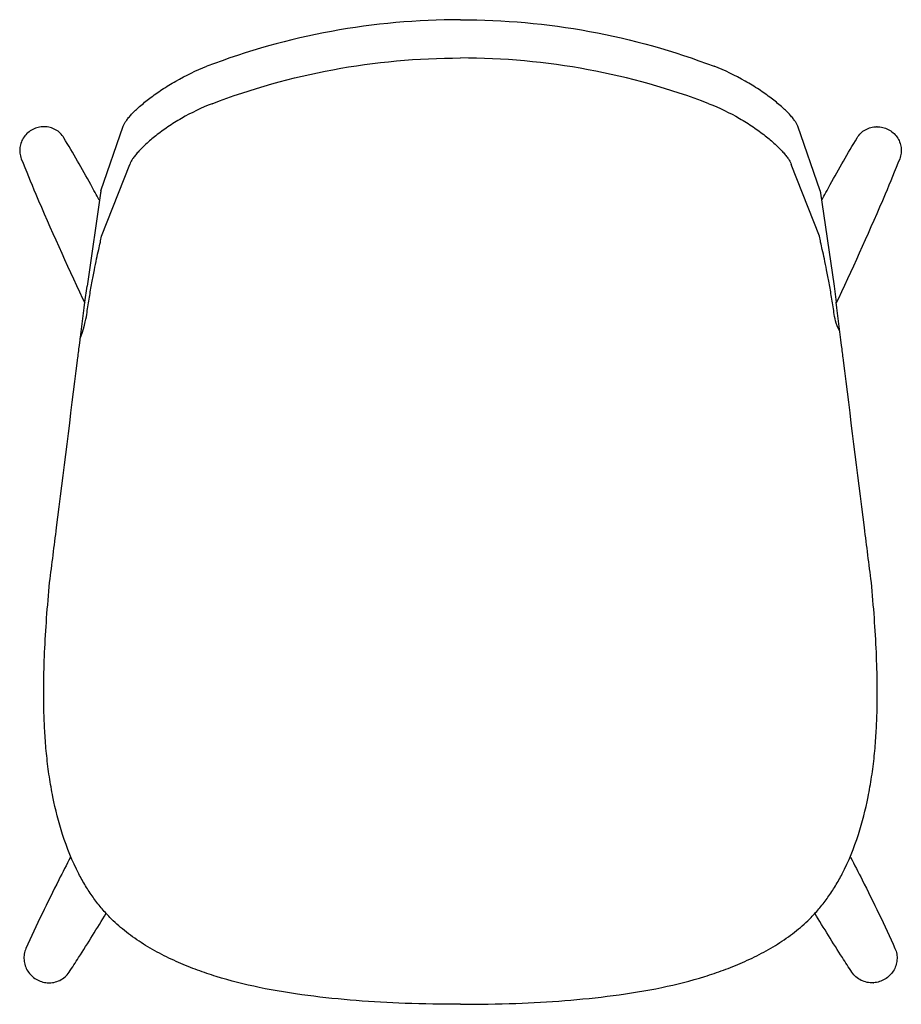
# Model space of a CAD drawing. Header units: millimetres. Extents: x -122 to 354, y -156 to 376.
import ezdxf

# ---------------------------------------------------------------- set-up
doc = ezdxf.new("R2010")
doc.units = ezdxf.units.MM
doc.header["$LTSCALE"] = 16.335
doc.layers.get('0').update_dxf_attribs({"linetype": 'CONTINUOUS'})
doc.layers.add('3_ALL_AXES', color=7, linetype='CONTINUOUS')
doc.layers.add('7_ALL_FEATURES', color=7, linetype='CONTINUOUS')

msp = doc.modelspace()

# ---------------------------------------------------------------- linework, layer by layer
for p, q in [((-78.43, 283.64), (-66.3, 318.53)), ((310.2, 283.64), (298.08, 318.53)), ((-78.11, 259.07), (-62.78, 297.86)), ((309.89, 259.07), (294.56, 297.86)), ((-78.43, 283.64), (-85.93, 232)), ((310.2, 283.64), (317.71, 232)), ((-87.11, 223.34), (-85.93, 232)), ((317.71, 232), (318.89, 223.34)), ((-88.29, 225.44), (-87.14, 223.05)), ((320.07, 225.44), (318.92, 223.05))]:
    msp.add_line(p, q)
at = {"layer": '3_ALL_AXES', "color": 7, "linetype": 'Continuous'}
for points, knots in [([(-79.27, 278.48), (-80.82, 281.32), (-87.05, 292.66), (-93.47, 303.9), (-98.43, 312.24)], [0, 0, 0, 0, 0.249773, 1, 1, 1, 1]), ([(311.05, 278.48), (312.59, 281.32), (318.82, 292.66), (325.24, 303.9), (330.21, 312.24)], [0, 0, 0, 0, 0.249773, 1, 1, 1, 1]), ([(-121.42, 300.94), (-118.88, 294.53), (-108.45, 269.1), (-97, 244.1), (-88.29, 225.44)], [0, 0, 0, 0, 0.250697, 1, 1, 1, 1]), ([(353.2, 300.94), (350.66, 294.53), (340.22, 269.1), (328.78, 244.1), (320.07, 225.44)], [0, 0, 0, 0, 0.250697, 1, 1, 1, 1]), ([(-94.89, -76.49), (-96.99, -80.53), (-105.32, -96.79), (-113.31, -113.24), (-118.9, -125.77)], [0, 0, 0, 0, 0.249144, 1, 1, 1, 1]), ([(326.67, -76.49), (328.76, -80.53), (337.1, -96.79), (345.08, -113.24), (350.67, -125.77)], [0, 0, 0, 0, 0.249144, 1, 1, 1, 1]), ([(-95.6, -138.58), (-93.86, -135.96), (-87.01, -125.46), (-80.43, -114.78), (-75.6, -106.72)], [0, 0, 0, 0, 0.250448, 1, 1, 1, 1]), ([(327.38, -138.58), (325.64, -135.96), (318.79, -125.46), (312.21, -114.78), (307.38, -106.72)], [0, 0, 0, 0, 0.250448, 1, 1, 1, 1])]:
    msp.add_open_spline(points, degree=3, knots=knots, dxfattribs=at)
at = {"layer": '7_ALL_FEATURES', "color": 7, "linetype": 'Continuous'}
for p, q in [((-98.43, 312.24), (-98.43, 312.24)), ((330.21, 312.24), (330.21, 312.24)), ((-121.42, 300.94), (-121.42, 300.94)), ((353.2, 300.94), (353.2, 300.94)), ((-91.04, 191.91), (-90.99, 192.3)), ((322.82, 191.91), (322.77, 192.3)), ((-118.9, -125.77), (-118.9, -125.77)), ((350.67, -125.77), (350.67, -125.77)), ((-95.6, -138.58), (-95.6, -138.58)), ((327.38, -138.58), (327.38, -138.58))]:
    msp.add_line(p, q, dxfattribs=at)
for centre, radius, start, end in [((-109.16, 305.33), 12.91, 89.218, 90.3087), ((340.94, 305.33), 12.91, 89.6913, 90.782), ((-106.44, -130.94), 13.38, 265.9153, 266.7237), ((338.22, -130.94), 13.38, 273.2763, 274.0847)]:
    msp.add_arc(centre, radius, start, end, dxfattribs=at)
for points, knots in [([(115.89, 376.04), (92.54, 376.04), (45.85, 371.81), (0.61, 359.24), (-21.14, 350.85)], [0.5, 0.5, 0.5, 0.5, 0.7500668, 1, 1, 1, 1]), ([(115.89, 376.04), (139.24, 376.04), (185.93, 371.81), (231.17, 359.24), (252.92, 350.85)], [0.5, 0.5, 0.5, 0.5, 0.7500668, 1, 1, 1, 1]), ([(-18.28, 330.66), (2.77, 338.79), (47.05, 351.16), (92.76, 355.35), (115.89, 355.35), (115.89, 355.35)], [0, 0, 0, 0, 0.2470556, 0.4999997, 0.5000001, 0.5000001, 0.5000001, 0.5000001]), ([(250.06, 330.66), (229.01, 338.79), (184.73, 351.16), (139.02, 355.35), (115.89, 355.35), (115.89, 355.35)], [0, 0, 0, 0, 0.2470556, 0.4999997, 0.5000001, 0.5000001, 0.5000001, 0.5000001]), ([(-66.3, 318.53), (-66.15, 318.99), (-65.69, 319.99), (-64.72, 321.52), (-63.4, 323.22), (-61.04, 325.85), (-57.27, 329.42), (-51.81, 333.86), (-45.29, 338.48), (-35.21, 344.66), (-26.93, 348.61), (-21.14, 350.85)], [0, 0, 0, 0, 0.026105, 0.058095, 0.096167, 0.14027, 0.245704, 0.37173, 0.514618, 0.670064, 1, 1, 1, 1]), ([(298.08, 318.53), (297.93, 318.99), (297.47, 319.99), (296.49, 321.52), (295.18, 323.22), (292.82, 325.85), (289.05, 329.42), (283.59, 333.86), (277.07, 338.48), (266.99, 344.66), (258.71, 348.61), (252.92, 350.85)], [0, 0, 0, 0, 0.026105, 0.058095, 0.096167, 0.14027, 0.245704, 0.37173, 0.514618, 0.670064, 1, 1, 1, 1]), ([(-18.28, 330.66), (-24.01, 328.45), (-32.21, 324.51), (-42.15, 318.29), (-48.57, 313.61), (-53.93, 309.08), (-57.63, 305.42), (-59.93, 302.72), (-61.23, 300.96), (-62.18, 299.38), (-62.63, 298.34), (-62.78, 297.86)], [0, 0, 0, 0, 0.327811, 0.482383, 0.62476, 0.750779, 0.856788, 0.901407, 0.940143, 0.972943, 1, 1, 1, 1]), ([(250.06, 330.66), (255.79, 328.45), (263.99, 324.51), (273.93, 318.29), (280.34, 313.61), (285.71, 309.08), (289.41, 305.42), (291.71, 302.72), (293, 300.96), (293.96, 299.38), (294.41, 298.34), (294.56, 297.86)], [0, 0, 0, 0, 0.327811, 0.482383, 0.62476, 0.750779, 0.856788, 0.901407, 0.940143, 0.972943, 1, 1, 1, 1]), ([(-109.23, 318.24), (-110.27, 318.23), (-112.35, 317.97), (-115.3, 316.86), (-117.9, 315.09), (-120.01, 312.77), (-121.51, 310.02), (-122.29, 307), (-122.31, 303.9), (-121.8, 301.89), (-121.42, 300.94)], [0, 0, 0, 0, 0.125606, 0.251478, 0.377318, 0.502849, 0.627878, 0.752345, 0.876326, 1, 1, 1, 1]), ([(-98.43, 312.24), (-98.97, 313.14), (-100.28, 314.81), (-102.84, 316.72), (-105.8, 317.93), (-107.92, 318.22), (-108.98, 318.23)], [0, 0, 0, 0, 0.248701, 0.498058, 0.74842, 1, 1, 1, 1]), ([(330.21, 312.24), (330.74, 313.14), (332.06, 314.81), (334.62, 316.72), (337.58, 317.93), (339.7, 318.22), (340.76, 318.23)], [0, 0, 0, 0, 0.248701, 0.498058, 0.74842, 1, 1, 1, 1]), ([(341.01, 318.24), (342.05, 318.23), (344.13, 317.97), (347.07, 316.86), (349.68, 315.09), (351.79, 312.77), (353.29, 310.02), (354.07, 307), (354.09, 303.9), (353.57, 301.89), (353.2, 300.94)], [0, 0, 0, 0, 0.125606, 0.251478, 0.377318, 0.502849, 0.627878, 0.752345, 0.876326, 1, 1, 1, 1]), ([(-78.43, 283.64), (-78.43, 283.58), (-78.47, 283.33), (-78.5, 283.08), (-78.53, 282.89)], [0, 0, 0, 0, 0.24445, 1, 1, 1, 1]), ([(310.2, 283.64), (310.21, 283.58), (310.25, 283.33), (310.28, 283.08), (310.31, 282.89)], [0, 0, 0, 0, 0.24445, 1, 1, 1, 1]), ([(-89.54, 203.88), (-86.74, 211.99), (-85.97, 217.68), (-84.68, 225.93), (-83.35, 233.6), (-82.04, 240.52), (-80.8, 246.51), (-79.69, 251.51), (-78.76, 255.57), (-78.29, 257.99), (-78.11, 259.07)], [0, 0, 0, 0, 0.173049, 0.338532, 0.493147, 0.632893, 0.754013, 0.854354, 0.93526, 1, 1, 1, 1]), ([(320.83, 207.82), (318.52, 211.99), (317.75, 217.68), (316.46, 225.93), (315.13, 233.6), (313.82, 240.52), (312.58, 246.51), (311.47, 251.51), (310.54, 255.57), (310.06, 257.99), (309.89, 259.07)], [0, 0, 0, 0, 0.173049, 0.338532, 0.493147, 0.632893, 0.754013, 0.854354, 0.93526, 1, 1, 1, 1]), ([(-90.99, 192.3), (-90.67, 194.9), (-89.37, 205.24), (-88.08, 215.59), (-87.11, 223.34)], [0, 0, 0, 0, 0.251045, 1, 1, 1, 1]), ([(322.77, 192.3), (322.44, 194.9), (321.15, 205.24), (319.85, 215.59), (318.89, 223.34)], [0, 0, 0, 0, 0.251045, 1, 1, 1, 1]), ([(-106.11, 72.02), (-104.87, 81.88), (-99.85, 121.85), (-94.82, 161.81), (-91.04, 191.91)], [0, 0, 0, 0, 0.246773, 1, 1, 1, 1]), ([(337.89, 72.02), (336.65, 81.88), (331.62, 121.85), (326.6, 161.81), (322.82, 191.91)], [0, 0, 0, 0, 0.246773, 1, 1, 1, 1]), ([(-109.11, -0.21), (-109.28, 5.4), (-109.39, 16.89), (-108.9, 34.55), (-107.8, 53.03), (-106.73, 65.6), (-106.11, 72.02)], [0, 0, 0, 0, 0.232508, 0.476718, 0.732603, 1, 1, 1, 1]), ([(340.89, -0.21), (341.06, 5.4), (341.17, 16.89), (340.67, 34.55), (339.58, 53.03), (338.51, 65.6), (337.89, 72.02)], [0, 0, 0, 0, 0.232508, 0.476718, 0.732603, 1, 1, 1, 1]), ([(-90.34, -85.45), (-93.87, -78.64), (-99.36, -64.96), (-103.87, -47.16), (-106.36, -32.92), (-107.77, -21.85), (-108.66, -10.9), (-109.02, -3.71), (-109.11, -0.21)], [0, 0, 0, 0, 0.261607, 0.499939, 0.625321, 0.754604, 0.880393, 1, 1, 1, 1]), ([(322.12, -85.45), (325.65, -78.64), (331.14, -64.96), (335.65, -47.16), (338.14, -32.92), (339.55, -21.85), (340.44, -10.9), (340.8, -3.71), (340.89, -0.21)], [0, 0, 0, 0, 0.261607, 0.499939, 0.625321, 0.754604, 0.880393, 1, 1, 1, 1]), ([(-73.61, -108.93), (-75.24, -107.26), (-78.42, -103.77), (-82.79, -98.09), (-86.79, -91.97), (-89.2, -87.66), (-90.34, -85.45)], [0, 0, 0, 0, 0.241876, 0.488693, 0.742611, 1, 1, 1, 1]), ([(305.39, -108.93), (307.02, -107.26), (310.19, -103.77), (314.57, -98.09), (318.57, -91.97), (320.98, -87.66), (322.12, -85.45)], [0, 0, 0, 0, 0.241876, 0.488693, 0.742611, 1, 1, 1, 1]), ([(115.89, -155.92), (105.9, -155.92), (87.08, -155.62), (59.57, -154.1), (33.23, -151.42), (7.91, -147.38), (-11.94, -142.39), (-26.35, -137.51), (-36.63, -133.38), (-46.86, -128.5), (-56.68, -122.77), (-65.71, -116.32), (-71.12, -111.45), (-73.61, -108.93)], [0, 0, 0, 0, 0.15009, 0.282627, 0.413849, 0.547685, 0.667346, 0.720753, 0.776158, 0.833635, 0.890885, 0.946788, 1, 1, 1, 1]), ([(115.89, -155.92), (125.88, -155.92), (144.7, -155.62), (172.21, -154.1), (198.55, -151.42), (223.86, -147.38), (243.72, -142.39), (258.13, -137.51), (268.4, -133.38), (278.64, -128.5), (288.46, -122.77), (297.48, -116.32), (302.9, -111.45), (305.39, -108.93)], [0, 0, 0, 0, 0.15009, 0.282627, 0.413849, 0.547685, 0.667346, 0.720753, 0.776158, 0.833635, 0.890885, 0.946788, 1, 1, 1, 1]), ([(-118.9, -125.77), (-119.32, -126.73), (-119.94, -128.77), (-120.09, -131.95), (-119.46, -135.09), (-118.09, -138), (-116.07, -140.5), (-113.51, -142.47), (-110.57, -143.8), (-108.46, -144.21), (-107.39, -144.28)], [0, 0, 0, 0, 0.123875, 0.248014, 0.372564, 0.497582, 0.623019, 0.748719, 0.874458, 1, 1, 1, 1]), ([(350.67, -125.77), (351.1, -126.73), (351.72, -128.77), (351.87, -131.95), (351.23, -135.09), (349.86, -138), (347.84, -140.5), (345.29, -142.47), (342.35, -143.8), (340.23, -144.21), (339.17, -144.28)], [0, 0, 0, 0, 0.123875, 0.248014, 0.372564, 0.497582, 0.623019, 0.748719, 0.874458, 1, 1, 1, 1]), ([(-107.21, -144.3), (-106.08, -144.36), (-103.79, -144.2), (-100.55, -143.11), (-97.72, -141.22), (-96.22, -139.51), (-95.6, -138.58)], [0, 0, 0, 0, 0.251384, 0.501719, 0.751156, 1, 1, 1, 1]), ([(338.98, -144.3), (337.85, -144.36), (335.57, -144.2), (332.33, -143.11), (329.49, -141.22), (327.99, -139.51), (327.38, -138.58)], [0, 0, 0, 0, 0.251384, 0.501719, 0.751156, 1, 1, 1, 1])]:
    msp.add_open_spline(points, degree=3, knots=knots, dxfattribs=at)

doc.saveas('drawing.dxf')
